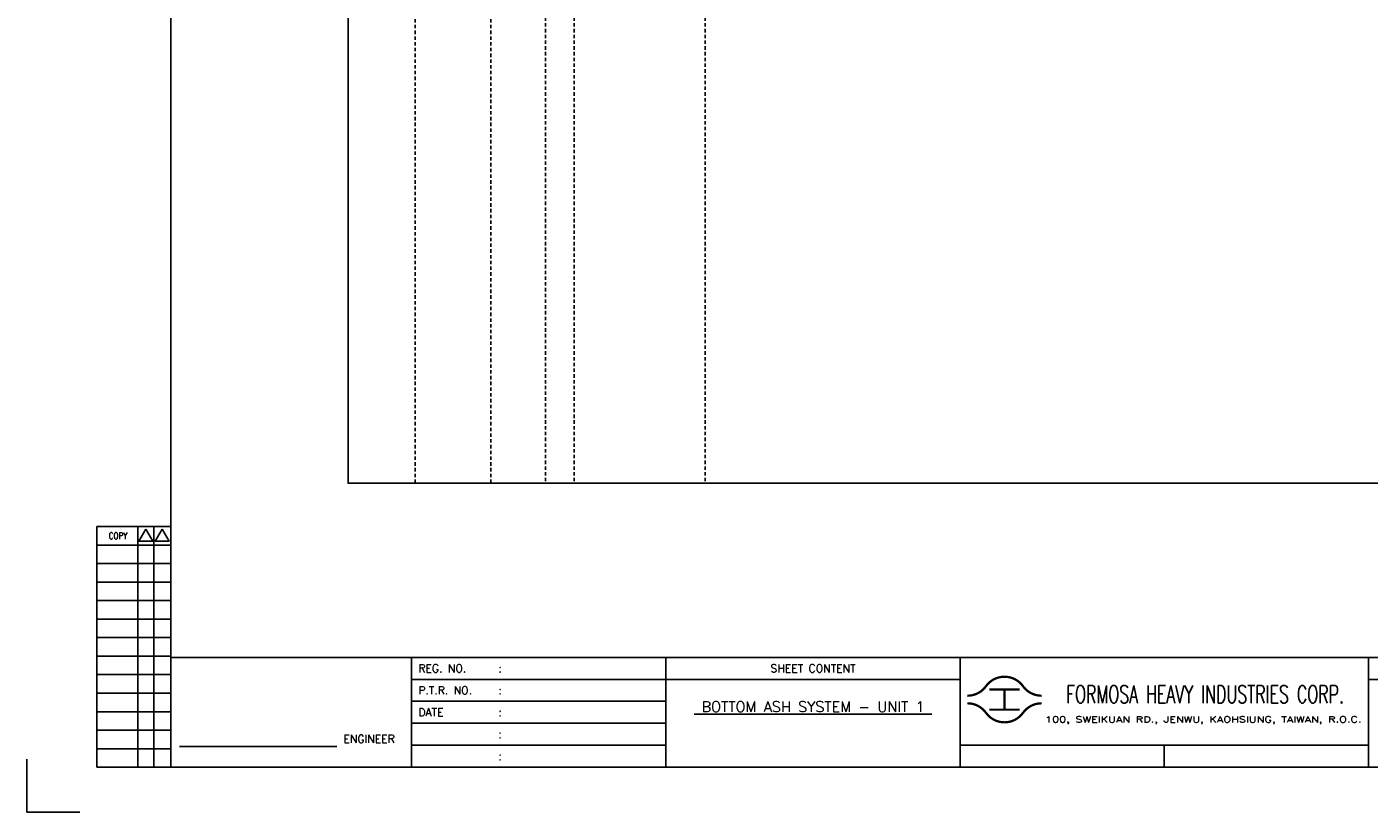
# Model space of a CAD drawing. Extents: x 1484 to 2450, y -104 to 578.
# Tile 1 of 4: x 1484 to 2067, y -104 to 237. Entities that reach past the tile are written whole.
import ezdxf
from ezdxf.enums import TextEntityAlignment as Align

# ---------------------------------------------------------------- set-up
doc = ezdxf.new("R2010")
doc.units = 0
doc.header["$MEASUREMENT"] = 0
doc.linetypes.add('HIDDEN', pattern=[4, 1.5, -1, 1.5])
doc.layers.get('0').update_dxf_attribs({"linetype": 'CONTINUOUS'})
doc.layers.get('DEFPOINTS').update_dxf_attribs({"linetype": 'CONTINUOUS'})
for name, color, linetype in [('CON', 4, 'CONTINUOUS'), ('DIM', 3, 'CONTINUOUS'), ('HID', 2, 'HIDDEN'), ('TEXT', 7, 'CONTINUOUS'), ('圖框CON', 4, 'CONTINUOUS'), ('圖框DIM', 3, 'CONTINUOUS'), ('框線', 6, 'CONTINUOUS')]:
    doc.layers.add(name, color=color, linetype=linetype)
doc.styles.add('E4', font='simplex.shx', dxfattribs={"height": 4})
doc.styles.add('ROMANS', font='romans', dxfattribs={"width": 0.8})

# ---------------------------------------------------------------- blocks, each defined once
blk = doc.blocks.new('Sht_Cont_T3')
at = {"layer": 'TEXT', "color": 3, "linetype": 'Continuous', "style": 'E4'}
for tag, p in [('$SHT_CONT_L1$', (55.63, 24.91)), ('$SHT_CONT_L2$', (55.63, 16.61)), ('$SHT_CONT_L3$', (55.63, 8.3))]:
    blk.add_attdef(tag, text='', height=4, dxfattribs=at).set_placement(p, align=Align.MIDDLE)
blk = doc.blocks.new('1')
at = {"ltscale": 500, "const_width": 0.99}
blk.add_lwpolyline([(1686.83, 57.65, -0.241531), (1678.79, 61.78, 0.512989), (1662.7, 61.78, -0.241531), (1654.66, 57.65, -0.241531)], format="xyb", dxfattribs=at)
for points in [[(1664.14, 60.4), (1677.35, 60.4)], [(1670.74, 60.4), (1670.74, 51.6)], [(1664.14, 51.6), (1677.35, 51.6)]]:
    blk.add_lwpolyline(points, dxfattribs=at)
at = {"const_width": 0.99}
blk.add_lwpolyline([(1686.83, 54.35, 0.241531), (1678.79, 50.22, -0.512989), (1662.7, 50.22, 0.241531), (1654.66, 54.35, 0.241531)], format="xyb", dxfattribs=at)
at = {"layer": 'CON'}
for points in [[(1523.67, 26.6), (1523.67, 74.29)], [(1651.45, 26.6), (1651.45, 74.29)]]:
    blk.add_lwpolyline(points, dxfattribs=at)
at = {"layer": 'CON', "ltscale": 500}
for points in [[(1523.67, 64.75), (1413.11, 64.75)], [(1651.45, 64.75), (1523.67, 64.75)], [(1523.67, 55.22), (1413.11, 55.22)], [(1523.67, 45.69), (1413.11, 45.69)], [(1523.67, 36.15), (1413.11, 36.15)]]:
    blk.add_lwpolyline(points, dxfattribs=at)
at = {"layer": 'DEFPOINTS'}
blk.add_lwpolyline([(1268.99, 7.08), (1246.02, 7.08), (1246.02, 30.05)], dxfattribs=at)
at = {"layer": 'DIM'}
for p, q in [((1276.46, 131.12), (1276.46, 26.6)), ((1276.46, 131.12), (1308.62, 131.12)), ((1294.26, 26.6), (1294.26, 131.12)), ((1301.15, 26.6), (1301.15, 131.12)), ((1276.46, 123.08), (1308.62, 123.08)), ((1276.46, 115.04), (1308.62, 115.04)), ((1276.46, 107), (1308.62, 107)), ((1276.46, 98.96), (1308.62, 98.96)), ((1276.46, 90.92), (1308.62, 90.92)), ((1276.46, 82.88), (1308.62, 82.88)), ((1276.46, 74.84), (1308.62, 74.84)), ((1276.46, 66.8), (1308.62, 66.8)), ((1276.46, 58.76), (1308.62, 58.76)), ((1276.46, 50.72), (1308.62, 50.72)), ((1276.46, 42.68), (1308.62, 42.68)), ((1276.46, 34.64), (1308.62, 34.64)), ((1276.46, 26.6), (1308.62, 26.6))]:
    blk.add_line(p, q, dxfattribs=at)
for points in [[(1297.7, 129.98), (1294.72, 124.81), (1300.69, 124.81)], [(1304.83, 129.98), (1301.84, 124.81), (1307.81, 124.81)]]:
    blk.add_lwpolyline(points, close=True, dxfattribs=at)
at = {"layer": '圖框CON'}
blk.add_line((1740.17, 36.15), (1740.17, 26.6), dxfattribs=at)
for points in [[(1413.11, 26.6), (1413.11, 74.29)], [(1828.89, 26.6), (1828.89, 74.29)], [(2048.1, 64.75), (1828.89, 64.75)], [(1828.89, 36.15), (1802.67, 36.15), (1651.45, 36.15)]]:
    blk.add_lwpolyline(points, dxfattribs=at)
at = {"layer": '圖框DIM'}
blk.add_line((1312.36, 35.55), (1380.65, 35.55), dxfattribs=at)
at = {"layer": '框線'}
for p, q in [((1308.62, 669.81), (1308.62, 26.6)), ((2181.53, 74.29), (1308.62, 74.29)), ((2181.53, 26.6), (1308.62, 26.6))]:
    blk.add_line(p, q, dxfattribs=at)
at = {"color": 90, "ltscale": 500, "style": 'ROMANS', "width": 0.65}
blk.add_text('FORMOSA HEAVY INDUSTRIES CORP.', height=7.7366, dxfattribs=at).set_placement((1757.9, 58.28), align=Align.MIDDLE)
at = {"layer": 'DIM', "style": 'ROMANS', "width": 0.8}
blk.add_text('COPY', height=2.871, dxfattribs=at).set_placement((1285.64, 127.16), align=Align.MIDDLE)
at = {"layer": 'HID', "ltscale": 500, "style": 'ROMANS'}
for s, height, p in [('REG. NO.', 3.446, (1416.1, 69.52)), (':', 3.45, (1450.9, 69.52)), ('P.T.R. NO.', 3.446, (1416.1, 59.99)), (':', 3.45, (1450.9, 59.99)), ('DATE', 3.446, (1416.1, 50.45)), (':', 3.45, (1450.9, 50.45)), (':', 3.45, (1450.9, 40.92)), (':', 3.45, (1450.9, 31.39))]:
    blk.add_text(s, height=height, dxfattribs=at).set_placement(p, align=Align.MIDDLE_LEFT)
blk.add_text('SHEET CONTENT', height=3.4457, dxfattribs=at).set_placement((1587.56, 69.52), align=Align.MIDDLE)
at = {"layer": 'HID', "style": 'ROMANS', "width": 1.216198}
blk.add_text('100, SWEIKUAN RD., JENWU, KAOHSIUNG, TAIWAN, R.O.C.', height=2.5897, dxfattribs=at).set_placement((1688.31, 46.06), (1825.84, 46.06), align=Align.FIT)
at = {"layer": 'HID', "style": 'ROMANS'}
blk.add_text('ENGINEER', height=3.446, dxfattribs=at).set_placement((1394.71, 37.18), align=Align.CENTER)

msp = doc.modelspace()

# ---------------------------------------------------------------- linework, layer by layer
at = {"layer": 'CON'}
msp.add_lwpolyline([(1623.78, 538.23), (2337.78, 538.23), (2337.78, 38.43), (1623.78, 38.43)], close=True, dxfattribs=at)
at = {"layer": 'HID'}
for p, q in [((1652.83, 537.53), (1652.83, 38.43)), ((1685.75, 537.53), (1685.75, 38.43)), ((1709.47, 538.23), (1709.47, 38.4)), ((1721.9, 538.23), (1721.9, 38.4)), ((1778.83, 538.23), (1778.83, 38.43))]:
    msp.add_line(p, q, dxfattribs=at)

# ---------------------------------------------------------------- block references
msp.add_blockref('1', (238.17, -111.55))
at = {"layer": 'TEXT', "color": 0}
ref = msp.add_blockref('Sht_Cont_T3', (1761.85, -84.95), dxfattribs=dict(at, xscale=1.148576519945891, yscale=1.148576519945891, zscale=1.148576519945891))
ref.add_attrib('$SHT_CONT_L1$', '%%U BOTTOM ASH SYSTEM - UNIT 1 ', dxfattribs={"color": 3, "linetype": 'Continuous', "height": 4.5943, "style": 'E4'}).set_placement((1825.74, -56.34), align=Align.TOP_CENTER)

doc.saveas('drawing.dxf')
